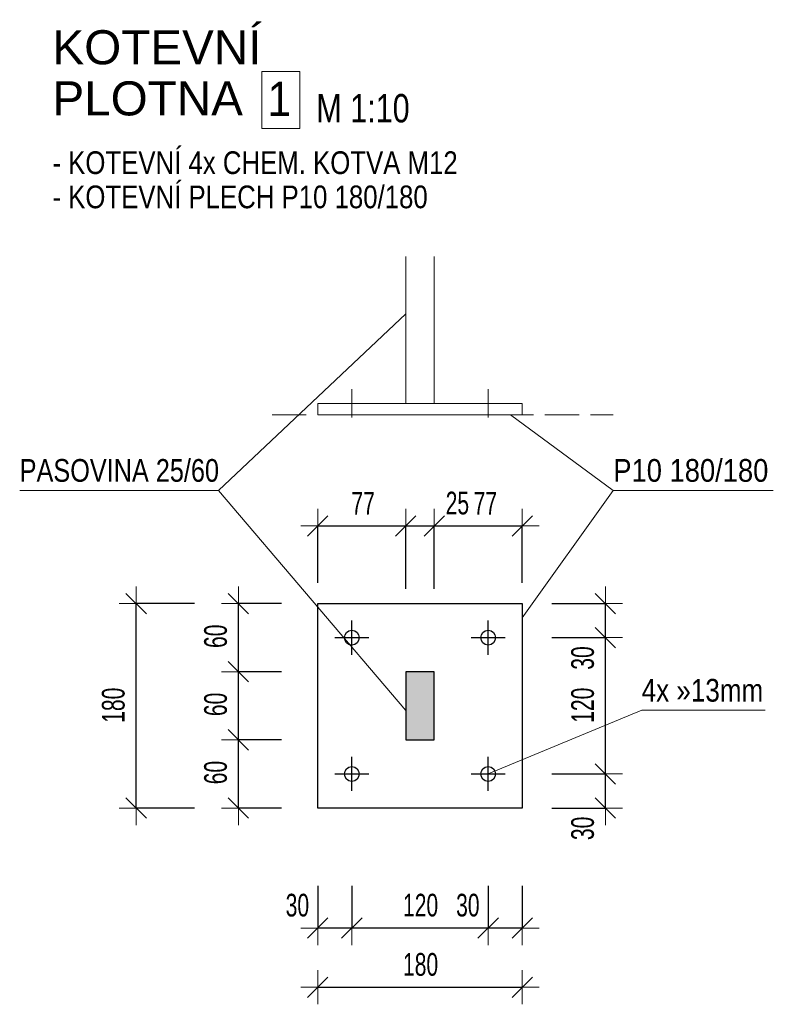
# Model space of a CAD drawing. Header units: millimetres. Extents: x -27650 to 29268, y -105989 to -79612.
# Tile 2 of 9: x 22838 to 23501, y -86779 to -85912. Entities that reach past the tile are written whole.
import ezdxf

# ---------------------------------------------------------------- set-up
doc = ezdxf.new("R2010")
doc.units = ezdxf.units.MM
doc.header["$PDMODE"] = 65
doc.linetypes.add('Carkovana 2x_1_1', pattern=[40, 30, -10])
doc.linetypes.add('JIS_09_15', pattern=[60, 30, -10, 0, -10, 0, -10])
doc.layers.add('XR$2$(Z3) - KOTVENÍ_1', color=7, linetype='Continuous', lineweight=25)
doc.styles.add('ARIAL', font='ARIAL.TTF')
doc.styles.add('ARIALNARROW', font='ARIALN.TTF')
doc.dimstyles.new('DIMSTYLE_6', dxfattribs={"dimtxt": 20, "dimasz": 30, "dimexe": 0, "dimexo": 0, "dimgap": 10, "dimtad": 2, "dimdec": 0, "dimrnd": 1, "dimzin": 12, "dimdsep": 46, "dimtxsty": 'ARIALNARROW', "dimblk1": 'ALL_ML_STRICH', "dimblk2": 'ALL_ML_STRICH', "dimsah": 1, "dimcen": 0, "dimclrd": 6, "dimclre": 6, "dimclrt": 6, "dimadec": 0, "dimazin": 0, "dimtfac": 1, "dimtdec": 0, "dimtix": 1, "dimtmove": 2, "dimatfit": 3, "dimfxl": 0, "dimtzin": 0, "dimlwd": 0, "dimlwe": 13, "dimarcsym": 0})
doc.dimstyles.new('DIMSTYLE_7', dxfattribs={"dimtxt": 20, "dimasz": 30, "dimexe": 0, "dimexo": 0, "dimgap": 10, "dimtad": 2, "dimdec": 0, "dimrnd": 1, "dimzin": 12, "dimdsep": 46, "dimtxsty": 'ARIALNARROW', "dimblk1": 'ALL_ML_STRICH', "dimblk2": 'ALL_ML_STRICH', "dimsah": 1, "dimcen": 0, "dimclrd": 6, "dimclre": 6, "dimclrt": 6, "dimadec": 0, "dimazin": 0, "dimtfac": 1, "dimtdec": 0, "dimtix": 1, "dimtmove": 2, "dimatfit": 3, "dimfxl": 0, "dimtzin": 0, "dimlwd": 0, "dimlwe": 13, "dimarcsym": 0})
doc.dimstyles.new('DIMSTYLE_8', dxfattribs={"dimtxt": 20, "dimasz": 30, "dimexe": 0, "dimexo": 0, "dimgap": 10, "dimtad": 2, "dimdec": 0, "dimrnd": 1, "dimzin": 12, "dimdsep": 46, "dimtxsty": 'ARIALNARROW', "dimblk1": 'ALL_ML_STRICH', "dimblk2": 'ALL_ML_STRICH', "dimsah": 1, "dimcen": 0, "dimclrd": 6, "dimclre": 6, "dimclrt": 6, "dimadec": 0, "dimazin": 0, "dimtfac": 1, "dimtdec": 0, "dimtix": 1, "dimtmove": 2, "dimatfit": 3, "dimfxl": 0, "dimtvp": 1.2, "dimtzin": 0, "dimlwd": 0, "dimlwe": 13, "dimarcsym": 0})
doc.dimstyles.new('DIMSTYLE_9', dxfattribs={"dimtxt": 20, "dimasz": 30, "dimexe": 0, "dimexo": 0, "dimgap": 10, "dimtad": 2, "dimdec": 0, "dimrnd": 1, "dimzin": 12, "dimdsep": 46, "dimtxsty": 'ARIALNARROW', "dimblk1": 'ALL_ML_STRICH', "dimblk2": 'ALL_ML_STRICH', "dimsah": 1, "dimcen": 0, "dimclrd": 6, "dimclre": 6, "dimclrt": 6, "dimadec": 0, "dimazin": 0, "dimtfac": 1, "dimtdec": 0, "dimtix": 1, "dimtmove": 2, "dimatfit": 3, "dimfxl": 0, "dimtvp": 1.2, "dimtzin": 0, "dimlwd": 0, "dimlwe": 13, "dimarcsym": 0})

# ---------------------------------------------------------------- blocks, each defined once
blk = doc.blocks.new('ALL_ML_STRICH')
at = {"color": 0, "linetype": 'ByBlock', "lineweight": -2}
for p, q in [((-0.3, -0.3), (0.3, 0.3)), ((0, -0.5), (0, 0.5)), ((-1, 0), (0.5, 0))]:
    blk.add_line(p, q, dxfattribs=at)
blk = doc.blocks.new('*D75')
at = {"layer": 'DEFPOINTS', "color": 6, "linetype": 'Continuous', "lineweight": 13}
for p in [(23099.97, -86426), (22940.15, -86606), (23099.97, -86606)]:
    blk.add_point(p, dxfattribs=at)
at = {"layer": 'XR$2$(Z3) - KOTVENÍ_1', "color": 6, "linetype": 'Continuous', "lineweight": -2}
for p, q in [((22991.65, -86426), (22940.15, -86426)), ((22940.15, -86606), (22940.15, -86426)), ((22991.65, -86606), (22940.15, -86606))]:
    blk.add_line(p, q, dxfattribs=at)
at = {"layer": 'XR$2$(Z3) - KOTVENÍ_1', "color": 6, "linetype": 'Continuous', "lineweight": 13, "xscale": 30, "yscale": 30, "zscale": 30}
for p, rotation in [((22940.15, -86426), 90), ((22940.15, -86606), 270)]:
    blk.add_blockref('ALL_ML_STRICH', p, dxfattribs=dict(at, rotation=rotation))
at = {"layer": 'XR$2$(Z3) - KOTVENÍ_1', "color": 6, "linetype": 'Continuous', "lineweight": 13, "insert": (22920.15, -86515.49), "char_height": 20, "width": 48.6857, "attachment_point": 5, "rotation": 90, "style": 'ARIALNARROW'}
blk.add_mtext('\\W0.81;\\A1;{180}', dxfattribs=at)
blk = doc.blocks.new('*D76')
at = {"layer": 'DEFPOINTS', "color": 6, "linetype": 'Continuous', "lineweight": 13}
for p in [(23177.43, -86546), (23030.15, -86606), (23099.97, -86606)]:
    blk.add_point(p, dxfattribs=at)
at = {"layer": 'XR$2$(Z3) - KOTVENÍ_1', "color": 6, "linetype": 'Continuous', "lineweight": -2}
for p, q in [((23068.23, -86546), (23030.15, -86546)), ((23030.15, -86606), (23030.15, -86546)), ((23068.23, -86606), (23030.15, -86606))]:
    blk.add_line(p, q, dxfattribs=at)
at = {"layer": 'XR$2$(Z3) - KOTVENÍ_1', "color": 6, "linetype": 'Continuous', "lineweight": 13, "xscale": 30, "yscale": 30, "zscale": 30}
for p, rotation in [((23030.15, -86546), 90), ((23030.15, -86606), 270)]:
    blk.add_blockref('ALL_ML_STRICH', p, dxfattribs=dict(at, rotation=rotation))
at = {"layer": 'XR$2$(Z3) - KOTVENÍ_1', "color": 6, "linetype": 'Continuous', "lineweight": 13, "insert": (23010.15, -86574.77), "char_height": 20, "width": 32.4571, "attachment_point": 5, "rotation": 90, "style": 'ARIALNARROW'}
blk.add_mtext('\\W0.81;\\A1;{60}', dxfattribs=at)
blk = doc.blocks.new('*D77')
at = {"layer": 'DEFPOINTS', "color": 6, "linetype": 'Continuous', "lineweight": 13}
for p in [(23177.43, -86486), (23030.15, -86546), (23177.43, -86546)]:
    blk.add_point(p, dxfattribs=at)
at = {"layer": 'XR$2$(Z3) - KOTVENÍ_1', "color": 6, "linetype": 'Continuous', "lineweight": -2}
for p, q in [((23068.23, -86486), (23030.15, -86486)), ((23030.15, -86546), (23030.15, -86486)), ((23068.23, -86546), (23030.15, -86546))]:
    blk.add_line(p, q, dxfattribs=at)
at = {"layer": 'XR$2$(Z3) - KOTVENÍ_1', "color": 6, "linetype": 'Continuous', "lineweight": 13, "xscale": 30, "yscale": 30, "zscale": 30}
for p, rotation in [((23030.15, -86486), 90), ((23030.15, -86546), 270)]:
    blk.add_blockref('ALL_ML_STRICH', p, dxfattribs=dict(at, rotation=rotation))
at = {"layer": 'XR$2$(Z3) - KOTVENÍ_1', "color": 6, "linetype": 'Continuous', "lineweight": 13, "insert": (23010.15, -86514.77), "char_height": 20, "width": 32.4571, "attachment_point": 5, "rotation": 90, "style": 'ARIALNARROW'}
blk.add_mtext('\\W0.81;\\A1;{60}', dxfattribs=at)
blk = doc.blocks.new('*D78')
at = {"layer": 'DEFPOINTS', "color": 6, "linetype": 'Continuous', "lineweight": 13}
for p in [(23099.97, -86426), (23030.15, -86486), (23177.43, -86486)]:
    blk.add_point(p, dxfattribs=at)
at = {"layer": 'XR$2$(Z3) - KOTVENÍ_1', "color": 6, "linetype": 'Continuous', "lineweight": -2}
for p, q in [((23068.23, -86426), (23030.15, -86426)), ((23030.15, -86486), (23030.15, -86426)), ((23068.23, -86486), (23030.15, -86486))]:
    blk.add_line(p, q, dxfattribs=at)
at = {"layer": 'XR$2$(Z3) - KOTVENÍ_1', "color": 6, "linetype": 'Continuous', "lineweight": 13, "xscale": 30, "yscale": 30, "zscale": 30}
for p, rotation in [((23030.15, -86426), 90), ((23030.15, -86486), 270)]:
    blk.add_blockref('ALL_ML_STRICH', p, dxfattribs=dict(at, rotation=rotation))
at = {"layer": 'XR$2$(Z3) - KOTVENÍ_1', "color": 6, "linetype": 'Continuous', "lineweight": 13, "insert": (23010.15, -86454.77), "char_height": 20, "width": 32.4571, "attachment_point": 5, "rotation": 90, "style": 'ARIALNARROW'}
blk.add_mtext('\\W0.81;\\A1;{60}', dxfattribs=at)
blk = doc.blocks.new('*D79')
at = {"layer": 'DEFPOINTS', "color": 6, "linetype": 'Continuous', "lineweight": 13}
for p in [(23249.97, -86576), (23279.97, -86606), (23353.16, -86606)]:
    blk.add_point(p, dxfattribs=at)
at = {"layer": 'XR$2$(Z3) - KOTVENÍ_1', "color": 6, "linetype": 'Continuous', "lineweight": -2}
for p, q in [((23306.13, -86576), (23353.16, -86576)), ((23353.16, -86606), (23353.16, -86576)), ((23306.13, -86606), (23353.16, -86606))]:
    blk.add_line(p, q, dxfattribs=at)
at = {"layer": 'XR$2$(Z3) - KOTVENÍ_1', "color": 6, "linetype": 'Continuous', "lineweight": 13, "xscale": 30, "yscale": 30, "zscale": 30}
for p, rotation in [((23353.16, -86576), 90), ((23353.16, -86606), 270)]:
    blk.add_blockref('ALL_ML_STRICH', p, dxfattribs=dict(at, rotation=rotation))
at = {"layer": 'XR$2$(Z3) - KOTVENÍ_1', "color": 6, "linetype": 'Continuous', "lineweight": 13, "insert": (23333.16, -86623.91), "char_height": 20, "width": 32.4571, "attachment_point": 5, "rotation": 90, "style": 'ARIALNARROW'}
blk.add_mtext('\\W0.81;\\A1;{30}', dxfattribs=at)
blk = doc.blocks.new('*D80')
at = {"layer": 'DEFPOINTS', "color": 6, "linetype": 'Continuous', "lineweight": 13}
for p in [(23249.97, -86456), (23249.97, -86576), (23353.16, -86576)]:
    blk.add_point(p, dxfattribs=at)
at = {"layer": 'XR$2$(Z3) - KOTVENÍ_1', "color": 6, "linetype": 'Continuous', "lineweight": -2}
for p, q in [((23306.13, -86456), (23353.16, -86456)), ((23353.16, -86576), (23353.16, -86456)), ((23306.13, -86576), (23353.16, -86576))]:
    blk.add_line(p, q, dxfattribs=at)
at = {"layer": 'XR$2$(Z3) - KOTVENÍ_1', "color": 6, "linetype": 'Continuous', "lineweight": 13, "xscale": 30, "yscale": 30, "zscale": 30}
for p, rotation in [((23353.16, -86456), 90), ((23353.16, -86576), 270)]:
    blk.add_blockref('ALL_ML_STRICH', p, dxfattribs=dict(at, rotation=rotation))
at = {"layer": 'XR$2$(Z3) - KOTVENÍ_1', "color": 6, "linetype": 'Continuous', "lineweight": 13, "insert": (23333.16, -86515.49), "char_height": 20, "width": 48.6857, "attachment_point": 5, "rotation": 90, "style": 'ARIALNARROW'}
blk.add_mtext('\\W0.81;\\A1;{120}', dxfattribs=at)
blk = doc.blocks.new('*D81')
at = {"layer": 'DEFPOINTS', "color": 6, "linetype": 'Continuous', "lineweight": 13}
for p in [(23279.97, -86426), (23249.97, -86456), (23353.16, -86456)]:
    blk.add_point(p, dxfattribs=at)
at = {"layer": 'XR$2$(Z3) - KOTVENÍ_1', "color": 6, "linetype": 'Continuous', "lineweight": -2}
for p, q in [((23306.13, -86426), (23353.16, -86426)), ((23353.16, -86456), (23353.16, -86426)), ((23306.13, -86456), (23353.16, -86456))]:
    blk.add_line(p, q, dxfattribs=at)
at = {"layer": 'XR$2$(Z3) - KOTVENÍ_1', "color": 6, "linetype": 'Continuous', "lineweight": 13, "xscale": 30, "yscale": 30, "zscale": 30}
for p, rotation in [((23353.16, -86426), 90), ((23353.16, -86456), 270)]:
    blk.add_blockref('ALL_ML_STRICH', p, dxfattribs=dict(at, rotation=rotation))
at = {"layer": 'XR$2$(Z3) - KOTVENÍ_1', "color": 6, "linetype": 'Continuous', "lineweight": 13, "insert": (23333.16, -86473.91), "char_height": 20, "width": 32.4571, "attachment_point": 5, "rotation": 90, "style": 'ARIALNARROW'}
blk.add_mtext('\\W0.81;\\A1;{30}', dxfattribs=at)
blk = doc.blocks.new('*D82')
at = {"layer": 'DEFPOINTS', "color": 6, "linetype": 'Continuous', "lineweight": 13}
for p in [(23099.97, -86606), (23279.97, -86606), (23099.97, -86763.81)]:
    blk.add_point(p, dxfattribs=at)
at = {"layer": 'XR$2$(Z3) - KOTVENÍ_1', "color": 6, "linetype": 'Continuous', "lineweight": -2}
for p, q in [((23099.97, -86763.81), (23099.97, -86763.81)), ((23099.97, -86763.81), (23279.97, -86763.81)), ((23279.97, -86763.81), (23279.97, -86763.81))]:
    blk.add_line(p, q, dxfattribs=at)
at = {"layer": 'XR$2$(Z3) - KOTVENÍ_1', "color": 6, "linetype": 'Continuous', "lineweight": 13, "xscale": 30, "yscale": 30, "zscale": 30, "rotation": 180}
blk.add_blockref('ALL_ML_STRICH', (23099.97, -86763.81), dxfattribs=at)
at = {"layer": 'XR$2$(Z3) - KOTVENÍ_1', "color": 6, "linetype": 'Continuous', "lineweight": 13, "xscale": 30, "yscale": 30, "zscale": 30}
blk.add_blockref('ALL_ML_STRICH', (23279.97, -86763.81), dxfattribs=at)
at = {"layer": 'XR$2$(Z3) - KOTVENÍ_1', "color": 6, "linetype": 'Continuous', "lineweight": 13, "insert": (23190.48, -86743.81), "char_height": 20, "width": 48.6857, "attachment_point": 5, "style": 'ARIALNARROW'}
blk.add_mtext('\\W0.81;\\A1;{180}', dxfattribs=at)
blk = doc.blocks.new('*D83')
at = {"layer": 'DEFPOINTS', "color": 6, "linetype": 'Continuous', "lineweight": 13}
for p in [(23249.97, -86576), (23279.97, -86606), (23279.97, -86711.64)]:
    blk.add_point(p, dxfattribs=at)
at = {"layer": 'XR$2$(Z3) - KOTVENÍ_1', "color": 6, "linetype": 'Continuous', "lineweight": -2}
for p, q in [((23249.97, -86674.61), (23249.97, -86711.64)), ((23279.97, -86674.61), (23279.97, -86711.64)), ((23279.97, -86711.64), (23249.97, -86711.64))]:
    blk.add_line(p, q, dxfattribs=at)
at = {"layer": 'XR$2$(Z3) - KOTVENÍ_1', "color": 6, "linetype": 'Continuous', "lineweight": 13, "xscale": 30, "yscale": 30, "zscale": 30}
for p, rotation in [((23249.97, -86711.64), 180), ((23279.97, -86711.64), 360)]:
    blk.add_blockref('ALL_ML_STRICH', p, dxfattribs=dict(at, rotation=rotation))
at = {"layer": 'XR$2$(Z3) - KOTVENÍ_1', "color": 6, "linetype": 'Continuous', "lineweight": 13, "insert": (23232.07, -86691.64), "char_height": 20, "width": 32.4571, "attachment_point": 5, "style": 'ARIALNARROW'}
blk.add_mtext('\\W0.81;\\A1;{30}', dxfattribs=at)
blk = doc.blocks.new('*D84')
at = {"layer": 'DEFPOINTS', "color": 6, "linetype": 'Continuous', "lineweight": 13}
for p in [(23129.97, -86576), (23249.97, -86576), (23249.97, -86711.64)]:
    blk.add_point(p, dxfattribs=at)
at = {"layer": 'XR$2$(Z3) - KOTVENÍ_1', "color": 6, "linetype": 'Continuous', "lineweight": -2}
for p, q in [((23129.97, -86674.61), (23129.97, -86711.64)), ((23249.97, -86674.61), (23249.97, -86711.64)), ((23249.97, -86711.64), (23129.97, -86711.64))]:
    blk.add_line(p, q, dxfattribs=at)
at = {"layer": 'XR$2$(Z3) - KOTVENÍ_1', "color": 6, "linetype": 'Continuous', "lineweight": 13, "xscale": 30, "yscale": 30, "zscale": 30}
for p, rotation in [((23129.97, -86711.64), 180), ((23249.97, -86711.64), 360)]:
    blk.add_blockref('ALL_ML_STRICH', p, dxfattribs=dict(at, rotation=rotation))
at = {"layer": 'XR$2$(Z3) - KOTVENÍ_1', "color": 6, "linetype": 'Continuous', "lineweight": 13, "insert": (23190.48, -86691.64), "char_height": 20, "width": 48.6857, "attachment_point": 5, "style": 'ARIALNARROW'}
blk.add_mtext('\\W0.81;\\A1;{120}', dxfattribs=at)
blk = doc.blocks.new('*D85')
at = {"layer": 'DEFPOINTS', "color": 6, "linetype": 'Continuous', "lineweight": 13}
for p in [(23129.97, -86576), (23099.97, -86606), (23129.97, -86711.64)]:
    blk.add_point(p, dxfattribs=at)
at = {"layer": 'XR$2$(Z3) - KOTVENÍ_1', "color": 6, "linetype": 'Continuous', "lineweight": -2}
for p, q in [((23099.97, -86674.61), (23099.97, -86711.64)), ((23129.97, -86674.61), (23129.97, -86711.64)), ((23129.97, -86711.64), (23099.97, -86711.64))]:
    blk.add_line(p, q, dxfattribs=at)
at = {"layer": 'XR$2$(Z3) - KOTVENÍ_1', "color": 6, "linetype": 'Continuous', "lineweight": 13, "xscale": 30, "yscale": 30, "zscale": 30}
for p, rotation in [((23099.97, -86711.64), 180), ((23129.97, -86711.64), 360)]:
    blk.add_blockref('ALL_ML_STRICH', p, dxfattribs=dict(at, rotation=rotation))
at = {"layer": 'XR$2$(Z3) - KOTVENÍ_1', "color": 6, "linetype": 'Continuous', "lineweight": 13, "insert": (23082.07, -86691.64), "char_height": 20, "width": 32.4571, "attachment_point": 5, "style": 'ARIALNARROW'}
blk.add_mtext('\\W0.81;\\A1;{30}', dxfattribs=at)
blk = doc.blocks.new('*D86')
at = {"layer": 'DEFPOINTS', "color": 6, "linetype": 'Continuous', "lineweight": 13}
for p in [(23099.97, -86357.62), (23099.97, -86426), (23177.43, -86546)]:
    blk.add_point(p, dxfattribs=at)
at = {"layer": 'XR$2$(Z3) - KOTVENÍ_1', "color": 6, "linetype": 'Continuous', "lineweight": -2}
for p, q in [((23099.97, -86407.62), (23099.97, -86357.62)), ((23099.97, -86357.62), (23177.43, -86357.62)), ((23177.43, -86412.87), (23177.43, -86357.62))]:
    blk.add_line(p, q, dxfattribs=at)
at = {"layer": 'XR$2$(Z3) - KOTVENÍ_1', "color": 6, "linetype": 'Continuous', "lineweight": 13, "xscale": 30, "yscale": 30, "zscale": 30, "rotation": 180}
blk.add_blockref('ALL_ML_STRICH', (23099.97, -86357.62), dxfattribs=at)
at = {"layer": 'XR$2$(Z3) - KOTVENÍ_1', "color": 6, "linetype": 'Continuous', "lineweight": 13, "xscale": 30, "yscale": 30, "zscale": 30}
blk.add_blockref('ALL_ML_STRICH', (23177.43, -86357.62), dxfattribs=at)
at = {"layer": 'XR$2$(Z3) - KOTVENÍ_1', "color": 6, "linetype": 'Continuous', "lineweight": 13, "insert": (23139.93, -86337.62), "char_height": 20, "width": 32.4571, "attachment_point": 5, "style": 'ARIALNARROW'}
blk.add_mtext('\\W0.81;\\A1;{77}', dxfattribs=at)
blk = doc.blocks.new('*D87')
at = {"layer": 'DEFPOINTS', "color": 6, "linetype": 'Continuous', "lineweight": 13}
for p in [(23177.43, -86357.62), (23177.43, -86546), (23202.51, -86546)]:
    blk.add_point(p, dxfattribs=at)
at = {"layer": 'XR$2$(Z3) - KOTVENÍ_1', "color": 6, "linetype": 'Continuous', "lineweight": -2}
for p, q in [((23177.43, -86412.87), (23177.43, -86357.62)), ((23177.43, -86357.62), (23202.51, -86357.62)), ((23202.51, -86412.87), (23202.51, -86357.62))]:
    blk.add_line(p, q, dxfattribs=at)
at = {"layer": 'XR$2$(Z3) - KOTVENÍ_1', "color": 6, "linetype": 'Continuous', "lineweight": 13, "xscale": 30, "yscale": 30, "zscale": 30, "rotation": 180}
blk.add_blockref('ALL_ML_STRICH', (23177.43, -86357.62), dxfattribs=at)
at = {"layer": 'XR$2$(Z3) - KOTVENÍ_1', "color": 6, "linetype": 'Continuous', "lineweight": 13, "xscale": 30, "yscale": 30, "zscale": 30}
blk.add_blockref('ALL_ML_STRICH', (23202.51, -86357.62), dxfattribs=at)
at = {"layer": 'XR$2$(Z3) - KOTVENÍ_1', "color": 6, "linetype": 'Continuous', "lineweight": 13, "insert": (23222.87, -86337.62), "char_height": 20, "width": 32.4571, "attachment_point": 5, "style": 'ARIALNARROW'}
blk.add_mtext('\\W0.81;\\A1;{25}', dxfattribs=at)
blk = doc.blocks.new('*D88')
at = {"layer": 'DEFPOINTS', "color": 6, "linetype": 'Continuous', "lineweight": 13}
for p in [(23202.51, -86357.62), (23279.97, -86426), (23202.51, -86546)]:
    blk.add_point(p, dxfattribs=at)
at = {"layer": 'XR$2$(Z3) - KOTVENÍ_1', "color": 6, "linetype": 'Continuous', "lineweight": -2}
for p, q in [((23202.51, -86412.87), (23202.51, -86357.62)), ((23202.51, -86357.62), (23279.97, -86357.62)), ((23279.97, -86407.62), (23279.97, -86357.62))]:
    blk.add_line(p, q, dxfattribs=at)
at = {"layer": 'XR$2$(Z3) - KOTVENÍ_1', "color": 6, "linetype": 'Continuous', "lineweight": 13, "xscale": 30, "yscale": 30, "zscale": 30, "rotation": 180}
blk.add_blockref('ALL_ML_STRICH', (23202.51, -86357.62), dxfattribs=at)
at = {"layer": 'XR$2$(Z3) - KOTVENÍ_1', "color": 6, "linetype": 'Continuous', "lineweight": 13, "xscale": 30, "yscale": 30, "zscale": 30}
blk.add_blockref('ALL_ML_STRICH', (23279.97, -86357.62), dxfattribs=at)
at = {"layer": 'XR$2$(Z3) - KOTVENÍ_1', "color": 6, "linetype": 'Continuous', "lineweight": 13, "insert": (23247.47, -86337.62), "char_height": 20, "width": 32.4571, "attachment_point": 5, "style": 'ARIALNARROW'}
blk.add_mtext('\\W0.81;\\A1;{77}', dxfattribs=at)

msp = doc.modelspace()

# ---------------------------------------------------------------- hatches: boundary and pattern name
at = {"layer": 'XR$2$(Z3) - KOTVENÍ_1', "linetype": 'Continuous', "lineweight": 13}
msp.add_hatch(color=171, dxfattribs=at).paths.add_polyline_path([(23177.43, -86546), (23202.51, -86546), (23202.51, -86486), (23177.43, -86486)])

# ---------------------------------------------------------------- linework, layer by layer
at = {"layer": 'XR$2$(Z3) - KOTVENÍ_1', "color": 5, "linetype": 'Continuous', "lineweight": 13}
for p, q in [((23177.43, -86120.36), (23177.43, -86249.71)), ((23202.43, -86120.36), (23202.43, -86249.71)), ((23129.93, -86237.15), (23129.93, -86262.28)), ((23249.93, -86237.15), (23249.93, -86262.28)), ((23099.93, -86249.71), (23099.93, -86259.71)), ((23279.93, -86249.71), (23099.93, -86249.71)), ((23177.43, -86249.71), (23202.43, -86249.71)), ((23279.93, -86259.71), (23279.93, -86249.71)), ((23099.93, -86259.71), (23279.93, -86259.71))]:
    msp.add_line(p, q, dxfattribs=at)
at = {"layer": 'XR$2$(Z3) - KOTVENÍ_1', "color": 7, "linetype": 'Continuous', "lineweight": 13}
for p, q in [((23012.63, -86326.37), (23177.43, -86170.9)), ((23360.09, -86326.37), (23269.56, -86259.71)), ((22837.7, -86326.37), (23012.63, -86326.37)), ((23012.63, -86326.37), (23177.43, -86520.11)), ((23360.09, -86326.37), (23279.97, -86438.49)), ((23360.09, -86326.37), (23500.89, -86326.37)), ((23249.97, -86576), (23385.05, -86519.93)), ((23385.05, -86519.93), (23493.85, -86519.93))]:
    msp.add_line(p, q, dxfattribs=at)
at = {"layer": 'XR$2$(Z3) - KOTVENÍ_1', "color": 8, "linetype": 'Carkovana 2x_1_1', "lineweight": 13}
msp.add_line((23059.93, -86259.71), (23359.93, -86259.71), dxfattribs=at)
at = {"layer": 'XR$2$(Z3) - KOTVENÍ_1', "color": 5, "linetype": 'Continuous', "lineweight": 25}
for p, q in [((23099.97, -86606), (23099.97, -86426)), ((23099.97, -86426), (23279.97, -86426)), ((23279.97, -86426), (23279.97, -86606)), ((23129.97, -86471), (23129.97, -86441)), ((23249.97, -86471), (23249.97, -86441)), ((23114.97, -86456), (23144.97, -86456)), ((23234.97, -86456), (23264.97, -86456)), ((23177.43, -86486), (23177.43, -86546)), ((23202.51, -86486), (23177.43, -86486)), ((23202.51, -86546), (23202.51, -86486)), ((23177.43, -86546), (23202.51, -86546)), ((23177.43, -86546), (23202.51, -86546)), ((23129.97, -86591), (23129.97, -86561)), ((23249.97, -86591), (23249.97, -86561)), ((23114.97, -86576), (23144.97, -86576)), ((23234.97, -86576), (23264.97, -86576)), ((23279.97, -86606), (23099.97, -86606))]:
    msp.add_line(p, q, dxfattribs=at)
at = {"layer": 'XR$2$(Z3) - KOTVENÍ_1', "color": 7, "linetype": 'Continuous', "lineweight": 13}
msp.add_lwpolyline([(23050.82, -86007.63), (23084.13, -86007.63), (23084.13, -85957.63), (23050.82, -85957.63), (23050.82, -86007.63)], dxfattribs=at)
at = {"layer": 'XR$2$(Z3) - KOTVENÍ_1', "color": 5, "linetype": 'JIS_09_15', "lineweight": 25}
for points in [[(23202.51, -86486), (23202.51, -86486)], [(23202.51, -86546), (23202.51, -86546)]]:
    msp.add_lwpolyline(points, close=True, dxfattribs=at)
at = {"layer": 'XR$2$(Z3) - KOTVENÍ_1', "color": 5, "linetype": 'Continuous', "lineweight": 25}
for centre in [(23129.97, -86456), (23249.97, -86456), (23129.97, -86576), (23249.97, -86576)]:
    msp.add_circle(centre, 6.5, dxfattribs=at)

# ---------------------------------------------------------------- texts
at = {"layer": 'XR$2$(Z3) - KOTVENÍ_1', "color": 7, "linetype": 'Continuous', "lineweight": 13, "char_height": 30, "attachment_point": 7, "style": 'ARIAL'}
for s, insert, width in [('\\W1.00;KOTEVNÍ', (22866.5, -85951.63), 199.0027), ('\\W1.00;PLOTNA ', (22866.5, -85996.63), 194.3363), ('\\W0.89;1', (23055.82, -85996.63), 36.7221)]:
    msp.add_mtext(s, dxfattribs=dict(at, insert=insert, width=width))
at = {"layer": 'XR$2$(Z3) - KOTVENÍ_1', "color": 7, "linetype": 'Continuous', "lineweight": 25, "insert": (23098.67, -86002.73), "char_height": 25, "width": 95.3225, "attachment_point": 7, "style": 'ARIAL'}
msp.add_mtext('\\W0.77;M 1:10', dxfattribs=at)
at = {"layer": 'XR$2$(Z3) - KOTVENÍ_1', "color": 7, "linetype": 'Continuous', "lineweight": 13, "insert": (22866.5, -86027.81), "char_height": 20, "width": 366.6618, "attachment_point": 1, "line_spacing_factor": 0.903614, "style": 'ARIALNARROW'}
msp.add_mtext('\\W0.99;- KOTEVNÍ 4x CHEM. KOTVA M12\\P- KOTEVNÍ PLECH P10 180/180', dxfattribs=at)
at = {"layer": 'XR$2$(Z3) - KOTVENÍ_1', "color": 7, "linetype": 'Continuous', "lineweight": 18, "char_height": 20, "attachment_point": 7, "style": 'ARIALNARROW'}
for s, insert, width in [('\\W0.97;PASOVINA 25/60', (22837.7, -86319.04), 184.5928), ('\\W1.05;P10 180/180', (23360.09, -86319.04), 151.3079), ('\\W1.00;4x »13mm', (23385.05, -86512.6), 118.825)]:
    msp.add_mtext(s, dxfattribs=dict(at, insert=insert, width=width))

# ---------------------------------------------------------------- dimensions: what is measured, and where the dimension line sits
at = {"layer": 'XR$2$(Z3) - KOTVENÍ_1', "color": 6, "linetype": 'Continuous', "lineweight": 13}
for base, p1, p2, dimstyle, picture, middle in [((23177.43, -86357.62), (23099.97, -86407.62), (23177.43, -86412.87), 'DIMSTYLE_7', '*D86', (23139.93, -86337.62)), ((23202.51, -86357.62), (23177.43, -86412.87), (23202.51, -86412.87), 'DIMSTYLE_9', '*D87', (23222.87, -86337.62)), ((23279.97, -86357.62), (23202.51, -86412.87), (23279.97, -86407.62), 'DIMSTYLE_7', '*D88', (23247.47, -86337.62)), ((23279.97, -86763.81), (23099.97, -86763.81), (23279.97, -86763.81), 'DIMSTYLE_7', '*D82', (23190.48, -86743.81))]:
    dim = msp.add_linear_dim(base=base, p1=p1, p2=p2, dimstyle=dimstyle, override={"dimpost": '<>', "dimclrd": 6, "dimclre": 6, "dimclrt": 6, "dimlwd": 0, "dimlwe": 13}, dxfattribs=at)
    dim.commit()
    dim.dimension.update_dxf_attribs({"geometry": picture, "text_midpoint": middle, "dimtype": 160})
for base, p1, p2, angle, dimstyle, picture, middle in [((22940.15, -86426), (22991.65, -86606), (22991.65, -86426), 90, 'DIMSTYLE_6', '*D75', (22920.15, -86515.49)), ((23030.15, -86426), (23068.23, -86486), (23068.23, -86426), 90, 'DIMSTYLE_7', '*D78', (23010.15, -86454.77)), ((23353.16, -86426), (23306.13, -86456), (23306.13, -86426), 90, 'DIMSTYLE_9', '*D81', (23333.16, -86473.91)), ((23353.16, -86456), (23306.13, -86576), (23306.13, -86456), 90, 'DIMSTYLE_7', '*D80', (23333.16, -86515.49)), ((23030.15, -86486), (23068.23, -86546), (23068.23, -86486), 90, 'DIMSTYLE_7', '*D77', (23010.15, -86514.77)), ((23030.15, -86546), (23068.23, -86606), (23068.23, -86546), 90, 'DIMSTYLE_7', '*D76', (23010.15, -86574.77)), ((23353.16, -86576), (23306.13, -86606), (23306.13, -86576), 90, 'DIMSTYLE_8', '*D79', (23333.16, -86623.91)), ((23099.97, -86711.64), (23129.97, -86674.61), (23099.97, -86674.61), 180, 'DIMSTYLE_9', '*D85', (23082.07, -86691.64)), ((23129.97, -86711.64), (23249.97, -86674.61), (23129.97, -86674.61), 180, 'DIMSTYLE_7', '*D84', (23190.48, -86691.64)), ((23249.97, -86711.64), (23279.97, -86674.61), (23249.97, -86674.61), 180, 'DIMSTYLE_9', '*D83', (23232.07, -86691.64))]:
    dim = msp.add_linear_dim(base=base, p1=p1, p2=p2, angle=angle, dimstyle=dimstyle, override={"dimpost": '<>', "dimclrd": 6, "dimclre": 6, "dimclrt": 6, "dimlwd": 0, "dimlwe": 13}, dxfattribs=at)
    dim.commit()
    dim.dimension.update_dxf_attribs({"geometry": picture, "text_midpoint": middle, "dimtype": 160})

doc.saveas('drawing.dxf')
